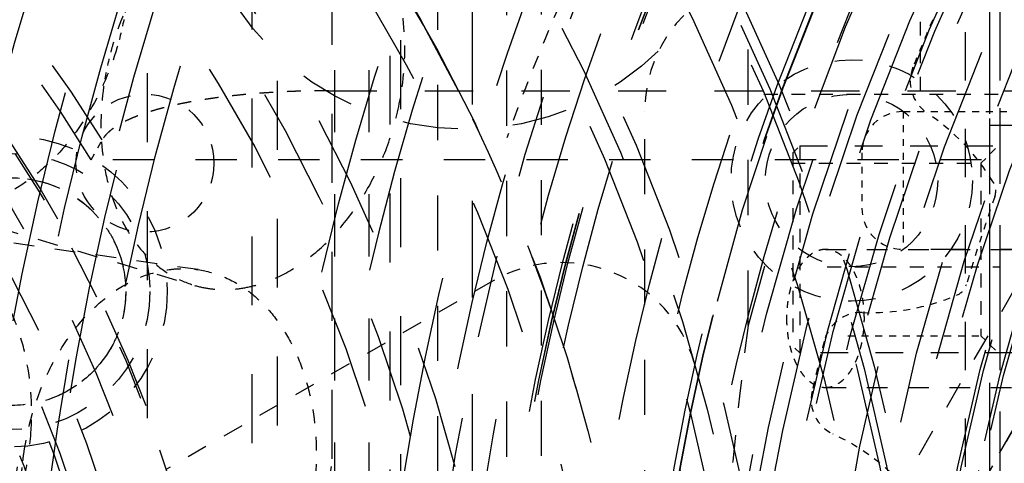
# Model space of a CAD drawing. Header units: millimetres. Extents: x 14186 to 17588, y 1400 to 3805.
# Tile 173 of 256: x 16358.77 to 16373.05, y 2726.08 to 2732.51. Entities that reach past the tile are written whole.
import ezdxf

# ---------------------------------------------------------------- set-up
doc = ezdxf.new("R2010")
doc.units = ezdxf.units.MM
doc.linetypes.add('HIDDEN', pattern=[0.2, 0.1, -0.1])
for name, color, linetype in [('1_15', 7, 'Continuous'), ('1_17', 7, 'Continuous'), ('1_35', 7, 'Continuous'), ('1_51', 7, 'Continuous'), ('1_75_1', 7, 'Continuous'), ('1_80_153', 7, 'Continuous'), ('DEFAULT_2', 8, 'HIDDEN'), ('SHELL_52', 7, 'Continuous'), ('SHELL_61_1', 7, 'Continuous')]:
    doc.layers.add(name, color=color, linetype=linetype)
doc.layers.add('dim', color=82, linetype='Continuous', lineweight=9)
doc.styles.get("Standard").update_dxf_attribs({"font": 'arial.ttf'})
doc.dimstyles.new('ISO-25', dxfattribs={"dimtxt": 2.5, "dimasz": 2.5, "dimexe": 1.25, "dimexo": 0.625, "dimtad": 1, "dimtxsty": 'Standard', "dimcen": 2.5, "dimadec": 0, "dimazin": 0, "dimtfac": 1, "dimtmove": 0, "dimatfit": 3, "dimfxl": 1, "dimarcsym": 0})

# ---------------------------------------------------------------- blocks, each defined once
blk = doc.blocks.new('*D24')
at = {"layer": 'Defpoints', "color": 0, "transparency": 16777216}
for p in [(16328.859, 2985.593), (16472.816, 2454.767)]:
    blk.add_point(p, dxfattribs=at)
at = {"layer": 'dim', "color": 0, "linetype": 'Continuous', "lineweight": -2, "transparency": 16777216}
for p, q in [((16322.578, 3008.756), (16316.296, 3031.92)), ((16328.859, 2985.593), (16472.816, 2454.767)), ((16510.019, 2317.586), (16479.098, 2431.603))]:
    blk.add_line(p, q, dxfattribs=at)
at = {"layer": 'dim', "color": 0, "transparency": 16777216}
for points in [[(16326.438, 3009.803), (16318.717, 3007.709), (16328.859, 2985.593)], [(16482.958, 2432.65), (16475.237, 2430.556), (16472.816, 2454.767)]]:
    blk.add_solid(points, dxfattribs=at)
at = {"layer": 'dim', "color": 0, "transparency": 16777216, "insert": (16518.28, 2368.594), "char_height": 30, "attachment_point": 5, "rotation": 285.1733}
blk.add_mtext('360%%D', dxfattribs=at)
blk = doc.blocks.new('*D27')
at = {"layer": 'Defpoints', "color": 0, "transparency": 16777216}
for p in [(17053.851, 3119.687), (16297.825, 2320.672)]:
    blk.add_point(p, dxfattribs=at)
at = {"layer": 'dim', "color": 0, "linetype": 'Continuous', "lineweight": -2, "transparency": 16777216}
for p, q in [((17253.469, 3330.657), (17070.346, 3137.12)), ((16297.825, 2320.672), (17053.851, 3119.687)), ((16281.33, 2303.239), (16264.835, 2285.806))]:
    blk.add_line(p, q, dxfattribs=at)
at = {"layer": 'dim', "color": 0, "transparency": 16777216}
for points in [[(17067.44, 3139.87), (17073.251, 3134.371), (17053.851, 3119.687)], [(16278.424, 2305.989), (16284.235, 2300.49), (16297.825, 2320.672)]]:
    blk.add_solid(points, dxfattribs=at)
at = {"layer": 'dim', "color": 0, "transparency": 16777216, "insert": (17191.287, 3297.171), "char_height": 30, "attachment_point": 5, "rotation": 46.5835}
blk.add_mtext('∅1100', dxfattribs=at)
blk = doc.blocks.new('*D28')
at = {"layer": 'Defpoints', "color": 0, "transparency": 16777216}
for p in [(17217.995, 2998.669), (16133.681, 2441.691)]:
    blk.add_point(p, dxfattribs=at)
at = {"layer": 'dim', "color": 0, "linetype": 'Continuous', "lineweight": -2, "transparency": 16777216}
for p, q in [((17380.14, 3081.958), (17239.343, 3009.635)), ((16133.681, 2441.691), (17217.995, 2998.669)), ((16112.333, 2430.725), (16090.984, 2419.759))]:
    blk.add_line(p, q, dxfattribs=at)
at = {"layer": 'dim', "color": 0, "transparency": 16777216}
for points in [[(17237.515, 3013.193), (17241.17, 3006.077), (17217.995, 2998.669)], [(16110.505, 2434.283), (16114.16, 2427.167), (16133.681, 2441.691)]]:
    blk.add_solid(points, dxfattribs=at)
at = {"layer": 'dim', "color": 0, "transparency": 16777216, "insert": (17310.293, 3070.985), "char_height": 30, "attachment_point": 5, "rotation": 27.1882}
blk.add_mtext('∅1219', dxfattribs=at)

msp = doc.modelspace()

# ---------------------------------------------------------------- linework, layer by layer
for centre, radius in [((16675.838, 2720.18), 609.5), ((16675.838, 2720.18), 550), ((16400.838, 2720.18), 275)]:
    msp.add_circle(centre, radius)
at = {"layer": '1_15', "color": 8, "linetype": 'HIDDEN', "ltscale": 3}
msp.add_line((16361.361, 2728.887), (16357.232, 2729.48), dxfattribs=at)
at = {"layer": '1_15', "color": 8, "linetype": 'HIDDEN', "ltscale": 2}
for points, knots in [([(16358.937, 2726.511), (16358.962, 2726.868), (16358.933, 2727.404), (16358.748, 2728.07), (16358.546, 2728.51), (16358.285, 2728.885), (16357.973, 2729.182), (16357.619, 2729.389), (16357.361, 2729.462), (16357.232, 2729.48)], [0, 0, 0, 0, 0.287152, 0.423483, 0.552631, 0.673927, 0.78772, 0.895533, 1, 1, 1, 1]), ([(16358.834, 2726.219), (16358.889, 2726.602), (16359.048, 2727.161), (16359.408, 2727.818), (16359.732, 2728.233), (16360.104, 2728.561), (16360.51, 2728.79), (16360.868, 2728.888), (16361.153, 2728.907), (16361.292, 2728.897), (16361.361, 2728.887)], [0, 0, 0, 0, 0.286719, 0.423846, 0.553836, 0.675631, 0.789329, 0.896419, 0.948454, 1, 1, 1, 1]), ([(16361.361, 2728.887), (16361.49, 2728.868), (16361.748, 2728.795), (16362.102, 2728.588), (16362.415, 2728.292), (16362.676, 2727.916), (16362.877, 2727.476), (16363.062, 2726.81), (16363.092, 2726.274), (16363.066, 2725.917)], [0, 0, 0, 0, 0.104467, 0.21228, 0.326072, 0.447367, 0.576514, 0.712845, 1, 1, 1, 1])]:
    msp.add_open_spline(points, degree=3, knots=knots, dxfattribs=at)
at = {"layer": '1_15', "color": 8, "linetype": 'HIDDEN', "ltscale": 3}
msp.add_open_spline([(16356.378, 2723.541), (16356.451, 2723.531), (16356.6, 2723.521), (16356.825, 2723.538), (16357.049, 2723.589), (16357.35, 2723.7), (16357.713, 2723.922), (16358.098, 2724.294), (16358.426, 2724.76), (16358.684, 2725.3), (16358.862, 2725.89), (16358.922, 2726.303), (16358.937, 2726.511)], degree=3, knots=[0, 0, 0, 0, 0.051008, 0.102563, 0.155172, 0.20927, 0.322973, 0.445322, 0.576112, 0.713846, 0.856116, 1, 1, 1, 1], dxfattribs=at)
at = {"layer": '1_15', "color": 8, "linetype": 'HIDDEN', "ltscale": 0.2}
msp.add_open_spline([(16358.802, 2725.917), (16358.804, 2725.942), (16358.812, 2726.043), (16358.823, 2726.144), (16358.834, 2726.219)], degree=3, knots=[0, 0, 0, 0, 0.249738, 1, 1, 1, 1], dxfattribs=at)
at = {"layer": '1_17', "color": 8, "linetype": 'HIDDEN', "ltscale": 44}
msp.add_circle((16400.838, 2720.18), 55, dxfattribs=at)
at = {"layer": '1_17', "color": 8, "linetype": 'HIDDEN', "ltscale": 43}
msp.add_circle((16400.838, 2720.18), 54.5, dxfattribs=at)
at = {"layer": '1_17', "color": 8, "linetype": 'HIDDEN', "ltscale": 38}
msp.add_circle((16400.838, 2720.18), 47, dxfattribs=at)
at = {"layer": '1_17', "color": 8, "linetype": 'HIDDEN', "ltscale": 37}
for radius in [46.9, 46.8, 46.143, 46]:
    msp.add_circle((16400.838, 2720.18), radius, dxfattribs=at)
at = {"layer": '1_17', "color": 8, "linetype": 'HIDDEN', "ltscale": 36}
msp.add_circle((16400.838, 2720.18), 45, dxfattribs=at)
at = {"layer": '1_17', "color": 8, "linetype": 'HIDDEN', "ltscale": 35}
msp.add_circle((16400.838, 2720.18), 44.4, dxfattribs=at)
at = {"layer": '1_17', "color": 8, "linetype": 'HIDDEN', "ltscale": 34}
msp.add_circle((16400.838, 2720.18), 42.9, dxfattribs=at)
at = {"layer": '1_35', "color": 8, "linetype": 'HIDDEN', "ltscale": 23}
msp.add_circle((16400.838, 2720.18), 29, dxfattribs=at)
at = {"layer": '1_51', "color": 8, "linetype": 'HIDDEN', "ltscale": 33}
for radius in [41.9, 41.4]:
    msp.add_circle((16400.838, 2720.18), radius, dxfattribs=at)
at = {"layer": '1_51', "color": 8, "linetype": 'HIDDEN', "ltscale": 31}
msp.add_circle((16400.838, 2720.18), 38.657, dxfattribs=at)
at = {"layer": '1_51', "color": 8, "linetype": 'HIDDEN', "ltscale": 27}
for radius in [34, 33.5]:
    msp.add_circle((16400.838, 2720.18), radius, dxfattribs=at)
at = {"layer": '1_51', "color": 8, "linetype": 'HIDDEN', "ltscale": 26}
msp.add_circle((16400.838, 2720.18), 32.5, dxfattribs=at)
at = {"layer": '1_51', "color": 8, "linetype": 'HIDDEN', "ltscale": 29}
msp.add_arc((16400.838, 2720.18), 38, 356.25, 341.25, dxfattribs=at)
at = {"layer": '1_51', "color": 8, "linetype": 'HIDDEN', "ltscale": 25}
msp.add_arc((16400.838, 2720.18), 33, 356.25, 341.25, dxfattribs=at)
at = {"layer": '1_75_1', "color": 8, "linetype": 'HIDDEN', "ltscale": 3}
msp.add_line((16357.309, 2729.835), (16361.311, 2728.659), dxfattribs=at)
at = {"layer": '1_75_1', "color": 8, "linetype": 'HIDDEN', "ltscale": 2}
for points, knots in [([(16363.002, 2734.416), (16362.935, 2734.436), (16362.798, 2734.466), (16362.515, 2734.488), (16362.145, 2734.441), (16361.711, 2734.273), (16361.297, 2734.001), (16360.916, 2733.636), (16360.467, 2733.037), (16360.23, 2732.506), (16360.121, 2732.135)], [0, 0, 0, 0, 0.051546, 0.103582, 0.210671, 0.324368, 0.446161, 0.576151, 0.713277, 1, 1, 1, 1]), ([(16364.321, 2731.538), (16364.367, 2731.863), (16364.378, 2732.353), (16364.26, 2732.974), (16364.112, 2733.39), (16363.906, 2733.755), (16363.649, 2734.056), (16363.346, 2734.284), (16363.118, 2734.382), (16363.002, 2734.416)], [0, 0, 0, 0, 0.286809, 0.422227, 0.550556, 0.671475, 0.785531, 0.894239, 1, 1, 1, 1]), ([(16360.189, 2732.115), (16360.08, 2731.745), (16359.843, 2731.213), (16359.394, 2730.614), (16359.014, 2730.25), (16358.599, 2729.978), (16358.165, 2729.809), (16357.796, 2729.763), (16357.512, 2729.785), (16357.375, 2729.815), (16357.308, 2729.835)], [0, 0, 0, 0, 0.28672, 0.423847, 0.553837, 0.675631, 0.789329, 0.896419, 0.948454, 1, 1, 1, 1]), ([(16359.992, 2731.538), (16359.946, 2731.213), (16359.935, 2730.722), (16360.054, 2730.102), (16360.202, 2729.685), (16360.407, 2729.321), (16360.665, 2729.02), (16360.968, 2728.792), (16361.195, 2728.693), (16361.312, 2728.659)], [0, 0, 0, 0, 0.286813, 0.422232, 0.550561, 0.671477, 0.785531, 0.894239, 1, 1, 1, 1])]:
    msp.add_open_spline(points, degree=3, knots=knots, dxfattribs=at)
at = {"layer": '1_75_1', "color": 8, "linetype": 'HIDDEN', "ltscale": 0.4}
for points, knots in [([(16360.318, 2732.713), (16360.311, 2732.663), (16360.279, 2732.461), (16360.232, 2732.262), (16360.189, 2732.115)], [0, 0, 0, 0, 0.248937, 1, 1, 1, 1]), ([(16360.121, 2732.135), (16360.107, 2732.086), (16360.053, 2731.89), (16360.013, 2731.689), (16359.992, 2731.538)], [0, 0, 0, 0, 0.250896, 1, 1, 1, 1])]:
    msp.add_open_spline(points, degree=3, knots=knots, dxfattribs=at)
at = {"layer": '1_75_1', "color": 8, "linetype": 'HIDDEN', "ltscale": 3}
msp.add_open_spline([(16361.312, 2728.659), (16361.387, 2728.637), (16361.542, 2728.604), (16361.782, 2728.592), (16362.027, 2728.617), (16362.36, 2728.699), (16362.773, 2728.895), (16363.225, 2729.253), (16363.624, 2729.72), (16363.952, 2730.273), (16364.194, 2730.886), (16364.291, 2731.319), (16364.321, 2731.538)], degree=3, knots=[0, 0, 0, 0, 0.050592, 0.101796, 0.154171, 0.208187, 0.322204, 0.445394, 0.577185, 0.715581, 0.857651, 1, 1, 1, 1], dxfattribs=at)
at = {"layer": '1_80_153', "color": 8, "linetype": 'HIDDEN', "ltscale": 34}
for radius in [42.5, 42]:
    msp.add_circle((16400.838, 2720.18), radius, dxfattribs=at)
at = {"layer": '1_80_153', "color": 8, "linetype": 'HIDDEN', "ltscale": 28}
msp.add_circle((16400.838, 2720.18), 35.3, dxfattribs=at)
at = {"layer": '1_80_153', "color": 8, "linetype": 'HIDDEN', "ltscale": 27}
for radius in [34, 33.5]:
    msp.add_circle((16400.838, 2720.18), radius, dxfattribs=at)
at = {"layer": '1_80_153', "color": 8, "linetype": 'HIDDEN', "ltscale": 26}
msp.add_circle((16400.838, 2720.18), 33, dxfattribs=at)
at = {"layer": '1_80_153', "color": 8, "linetype": 'HIDDEN', "ltscale": 25}
for radius in [31.33, 30.83]:
    msp.add_circle((16400.838, 2720.18), radius, dxfattribs=at)
at = {"layer": 'DEFAULT_2', "color": 8, "linetype": 'HIDDEN', "ltscale": 14}
msp.add_line((16365.338, 2774.683), (16365.338, 2665.677), dxfattribs=at)
at = {"layer": 'DEFAULT_2', "color": 8, "linetype": 'HIDDEN', "ltscale": 13}
msp.add_line((16372.838, 2771.447), (16372.838, 2668.913), dxfattribs=at)
at = {"layer": 'DEFAULT_2', "color": 8, "linetype": 'HIDDEN', "ltscale": 10}
for p, q in [((16363.303, 2761.147), (16363.303, 2679.212)), ((16364.302, 2679.212), (16364.302, 2761.147)), ((16362.145, 2680.37), (16362.145, 2759.99)), ((16364.144, 2759.989), (16364.144, 2680.371)), ((16360.622, 2759.735), (16360.622, 2680.625)), ((16362.512, 2680.626), (16362.512, 2759.734))]:
    msp.add_line(p, q, dxfattribs=at)
at = {"layer": 'DEFAULT_2', "color": 8, "linetype": 'HIDDEN', "ltscale": 9}
for p, q in [((16363.338, 2755.18), (16363.338, 2685.18)), ((16363.838, 2755.18), (16363.838, 2685.18))]:
    msp.add_line(p, q, dxfattribs=at)
at = {"layer": 'DEFAULT_2', "color": 8, "linetype": 'HIDDEN', "ltscale": 8}
for p, q in [((16364.838, 2689.164), (16364.838, 2751.196)), ((16365.838, 2689.374), (16365.838, 2750.986)), ((16366.338, 2750.986), (16366.338, 2689.374)), ((16369.338, 2728.077), (16369.338, 2749.351)), ((16367.839, 2709.181), (16367.839, 2731.181))]:
    msp.add_line(p, q, dxfattribs=at)
at = {"layer": 'DEFAULT_2', "color": 8, "linetype": 'HIDDEN', "ltscale": 7}
for p, q in [((16372.488, 2746.33), (16372.488, 2694.03)), ((16372.988, 2746.33), (16372.988, 2694.03))]:
    msp.add_line(p, q, dxfattribs=at)
at = {"layer": 'DEFAULT_2', "color": 8, "linetype": 'HIDDEN', "ltscale": 2}
for p, q in [((16369.567, 2731.43), (16372.988, 2731.43)), ((16370.088, 2730.68), (16370.088, 2727.68)), ((16369.988, 2730.58), (16369.988, 2727.78)), ((16369.966, 2730.43), (16372.713, 2730.43)), ((16372.713, 2730.43), (16372.713, 2727.93)), ((16370.486, 2728.93), (16372.988, 2728.93))]:
    msp.add_line(p, q, dxfattribs=at)
at = {"layer": 'DEFAULT_2', "color": 8, "linetype": 'HIDDEN', "ltscale": 0.001}
msp.add_line((16367.839, 2731.181), (16367.839, 2731.182), dxfattribs=at)
at = {"layer": 'DEFAULT_2', "color": 8, "linetype": 'HIDDEN'}
for p, q in [((16371.588, 2731.18), (16371.588, 2729.18)), ((16371.588, 2731.18), (16373.488, 2731.18)), ((16370.783, 2727.93), (16372.713, 2727.93))]:
    msp.add_line(p, q, dxfattribs=at)
at = {"layer": 'DEFAULT_2', "color": 8, "linetype": 'HIDDEN', "ltscale": 0.1}
for p, q in [((16369.988, 2730.58), (16370.088, 2730.68)), ((16370.088, 2727.68), (16369.988, 2727.78))]:
    msp.add_line(p, q, dxfattribs=at)
at = {"layer": 'DEFAULT_2', "color": 8, "linetype": 'HIDDEN', "ltscale": 4}
for p, q in [((16370.088, 2730.68), (16377.988, 2730.68)), ((16374.013, 2730.008), (16368.918, 2721.182)), ((16369.783, 2720.682), (16374.879, 2729.508)), ((16374.88, 2729.509), (16369.785, 2720.684)), ((16377.988, 2727.68), (16370.088, 2727.68))]:
    msp.add_line(p, q, dxfattribs=at)
at = {"layer": 'DEFAULT_2', "color": 8, "linetype": 'HIDDEN', "ltscale": 0.3}
for p, q in [((16372.713, 2730.43), (16372.988, 2730.705)), ((16372.713, 2727.93), (16372.988, 2727.655))]:
    msp.add_line(p, q, dxfattribs=at)
at = {"layer": 'DEFAULT_2', "color": 8, "linetype": 'HIDDEN', "ltscale": 0.6}
msp.add_line((16370.988, 2730.58), (16370.988, 2729.78), dxfattribs=at)
at = {"layer": 'DEFAULT_2', "color": 8, "linetype": 'HIDDEN', "ltscale": 5}
msp.add_line((16385.488, 2729.18), (16371.588, 2729.18), dxfattribs=at)
at = {"layer": 'DEFAULT_2', "color": 8, "linetype": 'HIDDEN', "ltscale": 45}
msp.add_circle((16400.838, 2720.18), 56, dxfattribs=at)
at = {"layer": 'DEFAULT_2', "color": 8, "linetype": 'HIDDEN', "ltscale": 44}
for radius in [55.5, 55]:
    msp.add_circle((16400.838, 2720.18), radius, dxfattribs=at)
at = {"layer": 'DEFAULT_2', "color": 8, "linetype": 'HIDDEN', "ltscale": 43}
msp.add_circle((16400.838, 2720.18), 54.5, dxfattribs=at)
at = {"layer": 'DEFAULT_2', "color": 8, "linetype": 'HIDDEN', "ltscale": 38}
for radius in [48, 47.707, 47.5, 47]:
    msp.add_circle((16400.838, 2720.18), radius, dxfattribs=at)
at = {"layer": 'DEFAULT_2', "color": 8, "linetype": 'HIDDEN', "ltscale": 37}
for radius in [46.9, 45.793]:
    msp.add_circle((16400.838, 2720.18), radius, dxfattribs=at)
at = {"layer": 'DEFAULT_2', "color": 8, "linetype": 'HIDDEN', "ltscale": 36}
for radius in [45.5, 45, 44.5]:
    msp.add_circle((16400.838, 2720.18), radius, dxfattribs=at)
at = {"layer": 'DEFAULT_2', "color": 8, "linetype": 'HIDDEN', "ltscale": 35}
for radius in [44, 43.8]:
    msp.add_circle((16400.838, 2720.18), radius, dxfattribs=at)
at = {"layer": 'DEFAULT_2', "color": 8, "linetype": 'HIDDEN', "ltscale": 34}
msp.add_circle((16400.838, 2720.18), 42.5, dxfattribs=at)
at = {"layer": 'DEFAULT_2', "color": 8, "linetype": 'HIDDEN', "ltscale": 33}
msp.add_circle((16400.838, 2720.18), 41.9, dxfattribs=at)
at = {"layer": 'DEFAULT_2', "color": 8, "linetype": 'HIDDEN', "ltscale": 29}
for radius in [36.931, 36.436, 35.75]:
    msp.add_circle((16400.838, 2720.18), radius, dxfattribs=at)
at = {"layer": 'DEFAULT_2', "color": 8, "linetype": 'HIDDEN', "ltscale": 28}
for radius in [35.3, 35.252, 35.25, 35.221, 35]:
    msp.add_circle((16400.838, 2720.18), radius, dxfattribs=at)
at = {"layer": 'DEFAULT_2', "color": 8, "linetype": 'HIDDEN', "ltscale": 27}
for radius in [34, 33.5]:
    msp.add_circle((16400.838, 2720.18), radius, dxfattribs=at)
at = {"layer": 'DEFAULT_2', "color": 8, "linetype": 'HIDDEN', "ltscale": 26}
for radius in [33.086, 33, 32.995, 32.5, 32.25, 32]:
    msp.add_circle((16400.838, 2720.18), radius, dxfattribs=at)
at = {"layer": 'DEFAULT_2', "color": 8, "linetype": 'HIDDEN', "ltscale": 25}
for radius in [31.85, 31.639, 31.25, 30.995]:
    msp.add_circle((16400.838, 2720.18), radius, dxfattribs=at)
at = {"layer": 'DEFAULT_2', "color": 8, "linetype": 'HIDDEN', "ltscale": 24}
for radius in [30.5, 30, 29.7, 29.5]:
    msp.add_circle((16400.838, 2720.18), radius, dxfattribs=at)
at = {"layer": 'DEFAULT_2', "color": 8, "linetype": 'HIDDEN', "ltscale": 23}
for centre, radius in [((16342.838, 2720.18), 29.1), ((16342.838, 2720.18), 29), ((16400.838, 2720.18), 29.05), ((16400.838, 2720.18), 29), ((16400.838, 2720.18), 28.75), ((16400.838, 2720.18), 28.7), ((16342.838, 2720.18), 28.5), ((16400.838, 2720.18), 28.5)]:
    msp.add_circle(centre, radius, dxfattribs=at)
at = {"layer": 'DEFAULT_2', "color": 8, "linetype": 'HIDDEN', "ltscale": 22}
for radius in [28, 27.916]:
    msp.add_circle((16400.838, 2720.18), radius, dxfattribs=at)
at = {"layer": 'DEFAULT_2', "color": 8, "linetype": 'HIDDEN', "ltscale": 21}
msp.add_circle((16342.838, 2720.18), 26.75, dxfattribs=at)
at = {"layer": 'DEFAULT_2', "color": 8, "linetype": 'HIDDEN', "ltscale": 20}
for radius in [25, 24.5]:
    msp.add_circle((16342.838, 2720.18), radius, dxfattribs=at)
at = {"layer": 'DEFAULT_2', "color": 8, "linetype": 'HIDDEN', "ltscale": 18}
for radius in [23, 22.5, 22]:
    msp.add_circle((16342.838, 2720.18), radius, dxfattribs=at)
at = {"layer": 'DEFAULT_2', "color": 8, "linetype": 'HIDDEN', "ltscale": 15}
for radius in [19, 18.5]:
    msp.add_circle((16342.838, 2720.18), radius, dxfattribs=at)
at = {"layer": 'DEFAULT_2', "color": 8, "linetype": 'HIDDEN', "ltscale": 8}
for centre, radius in [((16365.248, 2734.922), 4), ((16380.838, 2720.18), 10)]:
    msp.add_circle(centre, radius, dxfattribs=at)
at = {"layer": 'DEFAULT_2', "color": 8, "linetype": 'HIDDEN', "ltscale": 14}
for radius in [18, 17.586, 17.5]:
    msp.add_circle((16342.838, 2720.18), radius, dxfattribs=at)
at = {"layer": 'DEFAULT_2', "color": 8, "linetype": 'HIDDEN', "ltscale": 4}
for centre, radius in [((16370.84, 2730.18), 1.75), ((16370.838, 2730.18), 1.25), ((16358.664, 2728.569), 1.65)]:
    msp.add_circle(centre, radius, dxfattribs=at)
at = {"layer": 'DEFAULT_2', "color": 8, "linetype": 'HIDDEN', "ltscale": 5}
for radius in [2.25, 2]:
    msp.add_circle((16358.664, 2728.569), radius, dxfattribs=at)
at = {"layer": 'DEFAULT_2', "color": 8, "linetype": 'HIDDEN', "ltscale": 7}
for centre in [(16380.837, 2720.179), (16380.839, 2720.182)]:
    msp.add_circle(centre, 9, dxfattribs=at)
at = {"layer": 'DEFAULT_2', "color": 8, "linetype": 'HIDDEN', "ltscale": 31}
msp.add_arc((16400.838, 2720.18), 56.5, 236.727, 123.273, dxfattribs=at)
at = {"layer": 'DEFAULT_2', "color": 8, "linetype": 'HIDDEN', "ltscale": 29}
for radius in [49, 48.5]:
    msp.add_arc((16400.838, 2720.18), radius, 225.4807, 134.5193, dxfattribs=at)
at = {"layer": 'DEFAULT_2', "color": 8, "linetype": 'HIDDEN', "ltscale": 12}
msp.add_arc((16400.838, 2720.18), 36.25, 105.0899, 254.9101, dxfattribs=at)
at = {"layer": 'DEFAULT_2', "color": 8, "linetype": 'HIDDEN', "ltscale": 24}
msp.add_arc((16400.838, 2720.18), 32.475, 194.0749, 165.9251, dxfattribs=at)
at = {"layer": 'DEFAULT_2', "color": 8, "linetype": 'HIDDEN', "ltscale": 8}
msp.add_arc((16342.838, 2720.18), 18.971, 270, 90, dxfattribs=at)
at = {"layer": 'DEFAULT_2', "color": 8, "linetype": 'HIDDEN', "ltscale": 7}
msp.add_arc((16342.838, 2720.18), 17.034, 270, 90, dxfattribs=at)
at = {"layer": 'DEFAULT_2', "color": 8, "linetype": 'HIDDEN', "ltscale": 2}
msp.add_arc((16369.839, 2731.181), 2, 90, 180, dxfattribs=at)
at = {"layer": 'DEFAULT_2', "color": 8, "linetype": 'HIDDEN', "ltscale": 0.5}
for centre, radius, start, end in [((16400.838, 2720.18), 31.35, 156.8384, 158.2017), ((16372.24, 2731.617), 0.55, 158.2017, 235.9803), ((16370.974, 2727.715), 0.55, 88.0598, 165.8384), ((16400.838, 2720.18), 31.35, 165.8384, 167.2017), ((16370.803, 2727.003), 0.55, 167.2017, 244.9803)]:
    msp.add_arc(centre, radius, start, end, dxfattribs=at)
at = {"layer": 'DEFAULT_2', "color": 8, "linetype": 'HIDDEN', "ltscale": 0.7}
for centre, start, end in [((16371.588, 2730.58), 90, 179.9991), ((16371.588, 2729.78), 180.001, 269.9992)]:
    msp.add_arc(centre, 0.6, start, end, dxfattribs=at)
at = {"layer": 'DEFAULT_2', "color": 8, "linetype": 'HIDDEN'}
for centre, start, end in [((16370.1, 2728.447), 31.482, 55.9803), ((16371.103, 2731.538), 268.0598, 292.5347), ((16369.185, 2723.537), 40.482, 64.9803)]:
    msp.add_arc(centre, 3.275, start, end, dxfattribs=at)
at = {"layer": 'DEFAULT_2', "color": 8, "linetype": 'HIDDEN', "ltscale": 0.2}
for centre, start, end in [((16372.68, 2730.027), 340.519, 31.482), ((16372.264, 2728.745), 292.4788, 343.438)]:
    msp.add_arc(centre, 0.25, start, end, dxfattribs=at)
at = {"layer": 'DEFAULT_2', "color": 8, "linetype": 'HIDDEN', "ltscale": 0.9}
msp.add_arc((16400.838, 2720.18), 29.58, 160.7273, 163.3146, dxfattribs=at)
at = {"layer": 'DEFAULT_2', "color": 8, "linetype": 'HIDDEN', "ltscale": 4}
msp.add_arc((16430.546, 2720.162), 61.718, 172.63119, 179.98321, dxfattribs=at)
at = {"layer": 'DEFAULT_2', "color": 8, "linetype": 'HIDDEN', "ltscale": 2}
msp.add_ellipse((16396.031, 2720.18), major_axis=(32.046, 0), ratio=0.988686, start_param=2.722081, end_param=2.79987, dxfattribs=at)
at = {"layer": 'DEFAULT_2', "color": 8, "linetype": 'HIDDEN', "ltscale": 10}
msp.add_open_spline([(16342.838, 2745.18), (16344.471, 2745.179), (16346.932, 2744.938), (16350.106, 2744.142), (16353.189, 2743.039), (16356.817, 2741.1), (16360.629, 2737.971), (16363.758, 2734.159), (16366.084, 2729.809), (16367.515, 2725.088), (16367.999, 2720.18), (16367.515, 2715.271), (16366.084, 2710.551), (16363.758, 2706.201), (16360.629, 2702.388), (16356.817, 2699.259), (16353.189, 2697.321), (16350.107, 2696.218), (16346.932, 2695.422), (16344.471, 2695.182), (16342.838, 2695.18)], degree=3, knots=[0, 0, 0, 0, 0.062492, 0.093775, 0.125056, 0.187547, 0.250038, 0.312529, 0.37502, 0.437511, 0.500001, 0.562491, 0.624981, 0.687471, 0.749962, 0.812452, 0.874942, 0.906224, 0.937507, 1, 1, 1, 1], dxfattribs=at)
at = {"layer": 'DEFAULT_2', "color": 8, "linetype": 'HIDDEN', "ltscale": 3}
for points in [[(16357.014, 2728.569), (16357.017, 2728.783), (16357.078, 2729.111), (16357.283, 2729.492), (16357.558, 2729.826), (16358.016, 2730.133), (16358.664, 2730.261), (16359.312, 2730.133), (16359.77, 2729.826), (16360.044, 2729.491), (16360.25, 2729.11), (16360.311, 2728.783), (16360.314, 2728.569)], [(16360.314, 2728.569), (16360.311, 2728.354), (16360.25, 2728.027), (16360.044, 2727.646), (16359.77, 2727.312), (16359.311, 2727.004), (16358.664, 2726.876), (16358.016, 2727.004), (16357.558, 2727.312), (16357.283, 2727.646), (16357.078, 2728.027), (16357.017, 2728.354), (16357.014, 2728.569)]]:
    msp.add_open_spline(points, degree=3, knots=[0, 0, 0, 0, 0.124892, 0.187634, 0.250375, 0.375192, 0.500022, 0.624852, 0.749663, 0.812394, 0.875128, 1, 1, 1, 1], dxfattribs=at)
at = {"layer": 'SHELL_52', "color": 8, "linetype": 'HIDDEN', "ltscale": 11}
msp.add_line((16372.838, 2737.68), (16372.838, 2702.68), dxfattribs=at)
at = {"layer": 'SHELL_52', "color": 8, "linetype": 'HIDDEN', "ltscale": 2}
msp.add_line((16371.838, 2731.48), (16371.838, 2733.607), dxfattribs=at)
at = {"layer": 'SHELL_52', "color": 8, "linetype": 'HIDDEN', "ltscale": 7}
msp.add_line((16363.252, 2731.48), (16381.651, 2731.48), dxfattribs=at)
at = {"layer": 'SHELL_52', "color": 8, "linetype": 'HIDDEN', "ltscale": 5}
msp.add_line((16372.838, 2730.98), (16382.151, 2730.98), dxfattribs=at)
at = {"layer": 'SHELL_52', "color": 8, "linetype": 'HIDDEN', "ltscale": 0.2}
msp.add_line((16359.81, 2730.48), (16359.971, 2730.767), dxfattribs=at)
at = {"layer": 'SHELL_52', "color": 8, "linetype": 'HIDDEN', "ltscale": 6}
msp.add_line((16376.324, 2730.48), (16359.81, 2730.48), dxfattribs=at)
at = {"layer": 'SHELL_52', "color": 8, "linetype": 'HIDDEN', "ltscale": 3}
for p, q in [((16370.46, 2729.18), (16377.067, 2729.18)), ((16370.46, 2727.18), (16377.067, 2727.18))]:
    msp.add_line(p, q, dxfattribs=at)
at = {"layer": 'SHELL_52', "color": 8, "linetype": 'HIDDEN', "ltscale": 22}
msp.add_circle((16342.838, 2720.18), 27, dxfattribs=at)
at = {"layer": 'SHELL_52', "color": 8, "linetype": 'HIDDEN', "ltscale": 21}
msp.add_circle((16342.838, 2720.18), 26.5, dxfattribs=at)
at = {"layer": 'SHELL_52', "color": 8, "linetype": 'HIDDEN', "ltscale": 17}
msp.add_arc((16342.838, 2720.18), 25, 26.8721, 333.1279, dxfattribs=at)
at = {"layer": 'SHELL_52', "color": 8, "linetype": 'HIDDEN', "ltscale": 13}
for radius, start, end in [(20.141, 31.7135, 328.2865), (19.853, 31.2523, 328.7477)]:
    msp.add_arc((16342.838, 2720.18), radius, start, end, dxfattribs=at)
at = {"layer": 'SHELL_52', "color": 8, "linetype": 'HIDDEN', "ltscale": 2}
msp.add_open_spline([(16363.252, 2731.48), (16363.18, 2731.48), (16363.073, 2731.479), (16362.929, 2731.476), (16362.821, 2731.474), (16362.714, 2731.47), (16362.606, 2731.465), (16362.498, 2731.46), (16362.391, 2731.453), (16362.284, 2731.446), (16362.176, 2731.438), (16362.069, 2731.429), (16361.926, 2731.415), (16361.784, 2731.399), (16361.642, 2731.381), (16361.535, 2731.366), (16361.429, 2731.35), (16361.323, 2731.332), (16361.218, 2731.313), (16361.13, 2731.296), (16361.06, 2731.281), (16361.008, 2731.269), (16360.955, 2731.257), (16360.903, 2731.245), (16360.851, 2731.231), (16360.782, 2731.213), (16360.714, 2731.193), (16360.646, 2731.172), (16360.595, 2731.155), (16360.544, 2731.138), (16360.494, 2731.12), (16360.444, 2731.1), (16360.395, 2731.08), (16360.354, 2731.061), (16360.322, 2731.046), (16360.298, 2731.034), (16360.274, 2731.022), (16360.251, 2731.01), (16360.227, 2730.997), (16360.204, 2730.983), (16360.182, 2730.969), (16360.159, 2730.955), (16360.137, 2730.939), (16360.116, 2730.924), (16360.095, 2730.907), (16360.074, 2730.89), (16360.054, 2730.872), (16360.035, 2730.853), (16360.017, 2730.833), (16360, 2730.812), (16359.985, 2730.79), (16359.975, 2730.775), (16359.971, 2730.767)], degree=3, knots=[0, 0, 0, 0, 0.062744, 0.094107, 0.125465, 0.156816, 0.188161, 0.219499, 0.250831, 0.282155, 0.313473, 0.344784, 0.376086, 0.438666, 0.469944, 0.501212, 0.53247, 0.563718, 0.594954, 0.626178, 0.641786, 0.65739, 0.67299, 0.688587, 0.704181, 0.71977, 0.750936, 0.766513, 0.782085, 0.797653, 0.813217, 0.828775, 0.844329, 0.859879, 0.867652, 0.875425, 0.883196, 0.890967, 0.898737, 0.906508, 0.914278, 0.922048, 0.92982, 0.937594, 0.945369, 0.953147, 0.96093, 0.968719, 0.976518, 0.984334, 0.992163, 1, 1, 1, 1], dxfattribs=at)
at = {"layer": 'SHELL_52', "color": 8, "linetype": 'HIDDEN', "ltscale": 0.9}
for points, knots in [([(16370.46, 2729.18), (16370.451, 2729.18), (16370.432, 2729.179), (16370.404, 2729.175), (16370.377, 2729.169), (16370.349, 2729.161), (16370.322, 2729.15), (16370.296, 2729.137), (16370.269, 2729.122), (16370.244, 2729.104), (16370.218, 2729.084), (16370.194, 2729.062), (16370.169, 2729.038), (16370.146, 2729.011), (16370.123, 2728.983), (16370.102, 2728.953), (16370.081, 2728.921), (16370.061, 2728.887), (16370.042, 2728.851), (16370.024, 2728.814), (16370.007, 2728.775), (16369.991, 2728.735), (16369.976, 2728.694), (16369.962, 2728.651), (16369.95, 2728.607), (16369.939, 2728.562), (16369.929, 2728.517), (16369.92, 2728.47), (16369.913, 2728.423), (16369.907, 2728.375), (16369.902, 2728.326), (16369.897, 2728.261), (16369.896, 2728.212), (16369.896, 2728.18)], [0, 0, 0, 0, 0.022116, 0.044348, 0.066804, 0.089589, 0.1128, 0.136525, 0.160848, 0.185834, 0.211538, 0.238002, 0.265258, 0.293333, 0.322245, 0.352002, 0.382595, 0.414012, 0.446231, 0.47923, 0.512981, 0.547452, 0.582607, 0.618404, 0.654798, 0.691744, 0.729194, 0.767099, 0.805396, 0.844009, 0.882857, 0.92186, 1, 1, 1, 1]), ([(16371.024, 2728.18), (16371.024, 2728.212), (16371.022, 2728.261), (16371.018, 2728.326), (16371.013, 2728.375), (16371.007, 2728.423), (16371, 2728.47), (16370.991, 2728.517), (16370.981, 2728.563), (16370.97, 2728.607), (16370.957, 2728.651), (16370.944, 2728.694), (16370.929, 2728.735), (16370.913, 2728.775), (16370.896, 2728.814), (16370.878, 2728.851), (16370.859, 2728.887), (16370.839, 2728.921), (16370.818, 2728.953), (16370.796, 2728.983), (16370.774, 2729.011), (16370.75, 2729.038), (16370.726, 2729.062), (16370.701, 2729.084), (16370.676, 2729.104), (16370.65, 2729.122), (16370.624, 2729.137), (16370.597, 2729.15), (16370.57, 2729.161), (16370.543, 2729.169), (16370.515, 2729.175), (16370.488, 2729.179), (16370.469, 2729.18), (16370.46, 2729.18)], [0, 0, 0, 0, 0.078145, 0.11715, 0.155999, 0.194612, 0.232909, 0.270813, 0.308262, 0.345206, 0.381598, 0.417394, 0.452547, 0.487018, 0.520767, 0.553766, 0.585985, 0.617401, 0.647994, 0.677749, 0.70666, 0.734734, 0.761991, 0.788456, 0.81416, 0.839147, 0.863469, 0.887195, 0.910407, 0.933193, 0.95565, 0.977883, 1, 1, 1, 1]), ([(16369.896, 2728.18), (16369.896, 2728.147), (16369.897, 2728.098), (16369.902, 2728.033), (16369.907, 2727.985), (16369.913, 2727.937), (16369.92, 2727.89), (16369.929, 2727.843), (16369.939, 2727.797), (16369.95, 2727.752), (16369.962, 2727.709), (16369.976, 2727.666), (16369.991, 2727.624), (16370.007, 2727.584), (16370.024, 2727.546), (16370.042, 2727.508), (16370.061, 2727.473), (16370.081, 2727.439), (16370.102, 2727.407), (16370.123, 2727.377), (16370.146, 2727.348), (16370.169, 2727.322), (16370.194, 2727.298), (16370.218, 2727.276), (16370.244, 2727.256), (16370.269, 2727.238), (16370.296, 2727.223), (16370.322, 2727.21), (16370.35, 2727.199), (16370.377, 2727.19), (16370.404, 2727.184), (16370.432, 2727.181), (16370.451, 2727.18), (16370.46, 2727.18)], [0, 0, 0, 0, 0.078145, 0.11715, 0.155999, 0.194612, 0.232909, 0.270813, 0.308262, 0.345206, 0.381598, 0.417394, 0.452547, 0.487018, 0.520767, 0.553766, 0.585985, 0.617401, 0.647994, 0.677749, 0.70666, 0.734734, 0.761991, 0.788456, 0.81416, 0.839147, 0.863469, 0.887195, 0.910407, 0.933193, 0.95565, 0.977883, 1, 1, 1, 1]), ([(16370.46, 2727.18), (16370.469, 2727.18), (16370.488, 2727.181), (16370.515, 2727.184), (16370.543, 2727.19), (16370.57, 2727.199), (16370.597, 2727.21), (16370.624, 2727.223), (16370.65, 2727.238), (16370.676, 2727.256), (16370.701, 2727.276), (16370.726, 2727.298), (16370.75, 2727.322), (16370.774, 2727.348), (16370.796, 2727.377), (16370.818, 2727.407), (16370.839, 2727.439), (16370.859, 2727.473), (16370.878, 2727.509), (16370.896, 2727.546), (16370.913, 2727.584), (16370.929, 2727.624), (16370.944, 2727.666), (16370.957, 2727.709), (16370.97, 2727.752), (16370.981, 2727.797), (16370.991, 2727.843), (16371, 2727.89), (16371.007, 2727.937), (16371.013, 2727.985), (16371.018, 2728.033), (16371.022, 2728.098), (16371.024, 2728.147), (16371.024, 2728.18)], [0, 0, 0, 0, 0.022116, 0.044348, 0.066804, 0.089589, 0.1128, 0.136525, 0.160848, 0.185834, 0.211538, 0.238002, 0.265258, 0.293333, 0.322245, 0.352002, 0.382595, 0.414012, 0.446231, 0.47923, 0.512981, 0.547452, 0.582607, 0.618404, 0.654798, 0.691744, 0.729194, 0.767099, 0.805396, 0.844009, 0.882857, 0.92186, 1, 1, 1, 1])]:
    msp.add_open_spline(points, degree=3, knots=knots, dxfattribs=at)
at = {"layer": 'SHELL_61_1', "color": 8, "linetype": 'HIDDEN', "ltscale": 11}
msp.add_line((16372.988, 2737.83), (16372.988, 2702.53), dxfattribs=at)
at = {"layer": 'SHELL_61_1', "color": 8, "linetype": 'HIDDEN', "ltscale": 3}
msp.add_line((16365.632, 2728.722), (16360.906, 2725.993), dxfattribs=at)
at = {"layer": 'SHELL_61_1', "color": 8, "linetype": 'HIDDEN', "ltscale": 23}
msp.add_circle((16342.838, 2720.18), 29.25, dxfattribs=at)
at = {"layer": 'SHELL_61_1', "color": 8, "linetype": 'HIDDEN', "ltscale": 22}
msp.add_circle((16342.838, 2720.18), 27, dxfattribs=at)
at = {"layer": 'SHELL_61_1', "color": 8, "linetype": 'HIDDEN', "ltscale": 21}
msp.add_circle((16342.838, 2720.18), 26.75, dxfattribs=at)
at = {"layer": 'SHELL_61_1', "color": 8, "linetype": 'HIDDEN', "ltscale": 20}
msp.add_circle((16342.838, 2720.18), 24.5, dxfattribs=at)
at = {"layer": 'SHELL_61_1', "color": 8, "linetype": 'HIDDEN', "ltscale": 3}
msp.add_circle((16360.591, 2730.43), 1, dxfattribs=at)
at = {"layer": 'SHELL_61_1', "color": 8, "linetype": 'HIDDEN', "ltscale": 2}
msp.add_arc((16366.632, 2726.99), 2, 15.9703, 120, dxfattribs=at)

# ---------------------------------------------------------------- dimensions: what is measured, and where the dimension line sits
at = {"layer": 'dim'}
dim = msp.add_diameter_dim_2p(p1=(16297.825, 2320.672), p2=(17053.851, 3119.687), dimstyle='ISO-25', override={"dimtxt": 30, "dimasz": 24, "dimexe": 5.997, "dimexo": 5.997, "dimgap": 5.997, "dimdsep": 46, "dimarcsym": 1}, dxfattribs=at)
dim.commit()
dim.dimension.update_dxf_attribs({"geometry": '*D27', "text_midpoint": (17207.379, 3281.945), "dimtype": 131})
dim = msp.add_diameter_dim_2p(p1=(16133.681, 2441.691), p2=(17217.995, 2998.669), dimstyle='ISO-25', override={"dimtxt": 30, "dimasz": 24, "dimexe": 5.997, "dimexo": 5.997, "dimgap": 5.997, "dimdsep": 46, "dimarcsym": 1}, dxfattribs=at)
dim.commit()
dim.dimension.update_dxf_attribs({"geometry": '*D28', "text_midpoint": (17310.293, 3070.985)})
dim = msp.add_diameter_dim_2p(p1=(16328.859, 2985.593), p2=(16472.816, 2454.767), text='360%%D', dimstyle='ISO-25', override={"dimtxt": 30, "dimasz": 24, "dimexe": 5.997, "dimexo": 5.997, "dimgap": 5.997, "dimdsep": 46, "dimarcsym": 1}, dxfattribs=at)
dim.commit()
dim.dimension.update_dxf_attribs({"geometry": '*D24', "text_midpoint": (16518.28, 2368.594)})

doc.saveas('drawing.dxf')
